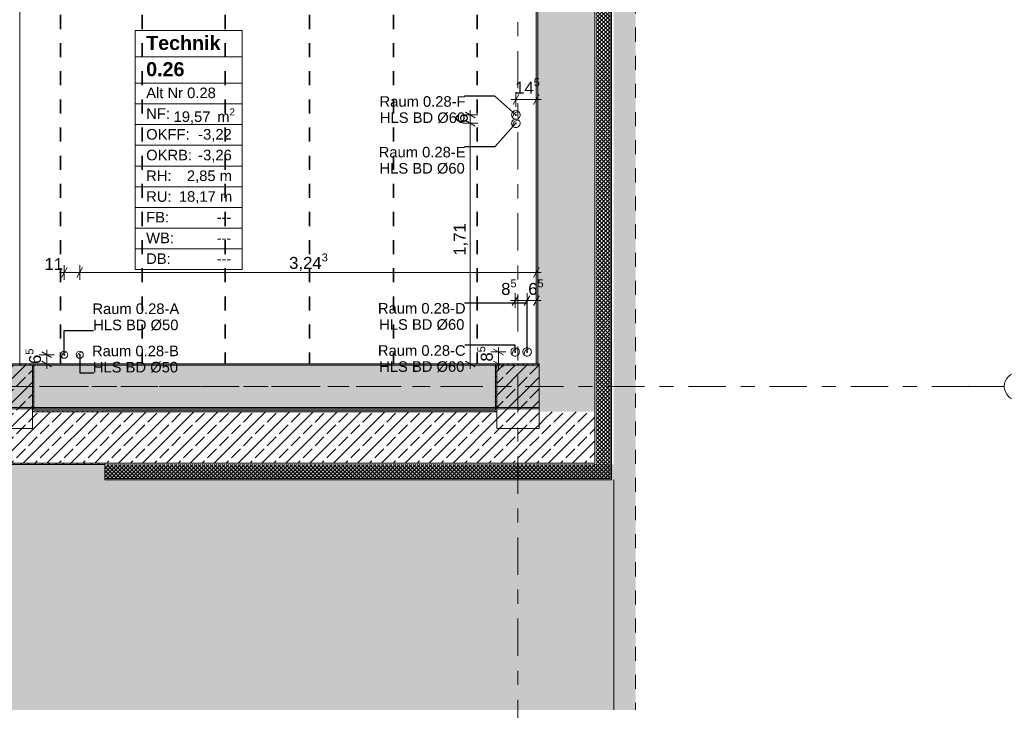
# Model space of a CAD drawing. Header units: metres. Extents: x -3.6 to 84.5, y -11 to 16.8.
# Tile 65 of 76: x 58.2 to 65.2, y -1.8 to 3.2. Entities that reach past the tile are written whole.
import ezdxf

# ---------------------------------------------------------------- set-up
doc = ezdxf.new("R2010")
doc.units = ezdxf.units.M
doc.header["$MEASUREMENT"] = 0
for name, pattern in [('Achse', [0.2, 0.1, -0.05, 0, -0.05]), ('Strichlinie doppelt', [0.546806, 0.264583, -0.105833, 0.070556, -0.105833]), ('Strichlinie eng', [0.115, 0.075, -0.04])]:
    doc.linetypes.add(name, pattern=pattern)
for name, color, linetype in [('155 - Bemaßung_ Beschriftung.Ausbau - Deckenelemente', 7, 'Continuous'), ('301 - Elemente.Linie', 7, 'Continuous'), ('302 - Elemente.Schraffur', 7, 'Continuous'), ('401 - Zone.Raum_ Raumbegrenzung_ Whg.', 7, 'Continuous'), ('451 - Universal.Achsen Raster', 7, 'Continuous'), ('604 - Struktur.Wand Aussen', 7, 'Continuous'), ('605 - Struktur.Wand Innen', 7, 'Continuous'), ('607 - Struktur.Stütze', 7, 'Continuous'), ('608 - Struktur.Träger', 7, 'Continuous')]:
    doc.layers.add(name, color=color, linetype=linetype)
doc.styles.add('ERSTELLTER_STIL_1', font='txt')
doc.styles.add('ERSTELLTER_STIL_2', font='txt')
doc.dimstyles.new('ERSTELLTER_STIL__3', dxfattribs={"dimtxt": 0.085, "dimasz": 0.0532, "dimexe": 0.18, "dimexo": 0.0625, "dimgap": 0, "dimtad": 1, "dimtih": 1, "dimtoh": 1, "dimzin": 0, "dimdsep": 46, "dimtxsty": 'ERSTELLTER_STIL_2', "dimblk": 'ARROWHEAD_2', "dimblk1": 'ARROWHEAD_2', "dimblk2": 'ARROWHEAD_2', "dimcen": 0.09, "dimse1": 1, "dimse2": 1, "dimclrd": 256, "dimclre": 256, "dimclrt": 256, "dimazin": 0, "dimtfac": 1, "dimtdec": 4, "dimtmove": 0, "dimatfit": 3, "dimfxl": 1, "dimtolj": 1, "dimtzin": 0, "dimarcsym": 0})
doc.dimstyles.new('ERSTELLTER_STIL__4', dxfattribs={"dimtxt": 0.085, "dimasz": 0.0532, "dimexe": 0.18, "dimexo": 0.0625, "dimgap": 0, "dimtad": 1, "dimzin": 0, "dimdsep": 46, "dimtxsty": 'ERSTELLTER_STIL_2', "dimblk": 'ARROWHEAD_2', "dimblk1": 'ARROWHEAD_2', "dimblk2": 'ARROWHEAD_2', "dimcen": 0.09, "dimse1": 1, "dimse2": 1, "dimclrd": 256, "dimclre": 256, "dimclrt": 256, "dimazin": 0, "dimtfac": 1, "dimtdec": 4, "dimtmove": 2, "dimatfit": 3, "dimfxl": 1, "dimtolj": 1, "dimtzin": 0, "dimarcsym": 0})
doc.dimstyles.new('ERSTELLTER_STIL__6', dxfattribs={"dimtxt": 0.085, "dimasz": 0.0532, "dimexe": 0.18, "dimexo": 0.0625, "dimgap": 0, "dimtad": 1, "dimtih": 1, "dimtoh": 1, "dimzin": 0, "dimdsep": 46, "dimtxsty": 'ERSTELLTER_STIL_2', "dimblk": 'ARROWHEAD_2', "dimblk1": 'ARROWHEAD_2', "dimblk2": 'ARROWHEAD_2', "dimcen": 0.09, "dimse1": 1, "dimse2": 1, "dimclrd": 256, "dimclre": 256, "dimclrt": 256, "dimazin": 0, "dimtfac": 1, "dimtdec": 4, "dimtmove": 2, "dimatfit": 3, "dimfxl": 1, "dimtolj": 1, "dimtzin": 0, "dimarcsym": 0})
doc.dimstyles.new('ERSTELLTER_STIL__8', dxfattribs={"dimtxt": 0.18, "dimasz": 0.02736, "dimexe": 0.18, "dimexo": 0.0625, "dimgap": 0, "dimtad": 0, "dimtih": 1, "dimtoh": 1, "dimdec": 4, "dimzin": 0, "dimdsep": 46, "dimcen": 0.09, "dimadec": 0, "dimazin": 0, "dimtfac": 1, "dimtdec": 4, "dimtmove": 0, "dimatfit": 3, "dimldrblk": 'ARROWHEAD_11', "dimfxl": 1, "dimtolj": 1, "dimtzin": 0, "dimarcsym": 0})
pattern_1 = [(0, (0, 0), (0, 0.08660254), [0, -0.05]), (0, (0.025, 0.0433), (0, 0.08660254), [0, -0.05])]
pattern_2 = [(135, (0, 0), (0.0141421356, 0.0141421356), []), (225, (0, 0), (-0.0141421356, 0.0141421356), [])]
pattern_3 = [(45, (0, 0), (-0.08485281, 0.08485281), []), (45, (-0.04243, 0.04243), (-0.08485281, 0.08485281), [0.09, -0.03])]
pattern_4 = [(45, (0, 0), (-0.01767767, 0.01767767), [0, -0.025])]
pattern_5 = [(45, (0, 0), (-0.0141421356, 0.0141421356), []), (135, (0, 0), (0.0141421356, 0.0141421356), [])]

# ---------------------------------------------------------------- blocks, each defined once
blk = doc.blocks.new('*D356')
at = {"layer": '155 - Bemaßung_ Beschriftung.Ausbau - Deckenelemente', "color": 92, "linetype": 'Continuous', "lineweight": 9, "true_color": 0x00be00}
for p, q in [((61.7302, 1.195), (61.6898, 1.125)), ((61.71, 1.1075), (61.71, 1.2125)), ((61.8152, 1.195), (61.7748, 1.125)), ((61.795, 1.1075), (61.795, 1.2125)), ((61.6758, 1.16), (61.71, 1.16)), ((61.71, 1.16), (61.795, 1.16))]:
    blk.add_line(p, q, dxfattribs=at)
at = {"layer": '155 - Bemaßung_ Beschriftung.Ausbau - Deckenelemente', "color": 92, "lineweight": 9, "true_color": 0x00be00, "insert": (61.6105, 1.1756), "char_height": 0.085, "attachment_point": 7, "style": 'ERSTELLTER_STIL_2'}
blk.add_mtext('\\A1;{\\pql;\\fArial|b0|i0|c0|p38;8\\fArial|b0|i0|c0|p38;\\A1{\\H.66x;\\S5^  ;}}', dxfattribs=at)
blk = doc.blocks.new('ARROWHEAD_2')
at = {"color": 0, "linetype": 'Continuous', "lineweight": 0}
for p, q in [((0, 0), (-1, 0)), ((-0.38, -0.66), (0.38, 0.66))]:
    blk.add_line(p, q, dxfattribs=at)
blk = doc.blocks.new('*D357')
at = {"layer": '155 - Bemaßung_ Beschriftung.Ausbau - Deckenelemente', "color": 92, "linetype": 'Continuous', "lineweight": 9, "true_color": 0x00be00}
for p, q in [((61.8152, 1.195), (61.7748, 1.125)), ((61.795, 1.1075), (61.795, 1.2125)), ((61.8398, 1.125), (61.8802, 1.195)), ((61.86, 1.1075), (61.86, 1.2125)), ((61.795, 1.16), (61.86, 1.16)), ((61.86, 1.16), (61.8942, 1.16))]:
    blk.add_line(p, q, dxfattribs=at)
at = {"layer": '155 - Bemaßung_ Beschriftung.Ausbau - Deckenelemente', "color": 92, "lineweight": 9, "true_color": 0x00be00, "insert": (61.8027, 1.1756), "char_height": 0.085, "attachment_point": 7, "style": 'ERSTELLTER_STIL_2'}
blk.add_mtext('\\A1;{\\pql;\\fArial|b0|i0|c0|p38;6\\fArial|b0|i0|c0|p38;\\A1{\\H.66x;\\S5^  ;}}', dxfattribs=at)
blk = doc.blocks.new('*D358')
at = {"layer": '155 - Bemaßung_ Beschriftung.Ausbau - Deckenelemente', "color": 92, "linetype": 'Continuous', "lineweight": 9, "true_color": 0x00be00}
for p, q in [((58.507, 1.3075), (58.507, 1.4125)), ((58.617, 1.3075), (58.617, 1.4125)), ((58.4728, 1.36), (58.507, 1.36)), ((58.5272, 1.395), (58.4868, 1.325)), ((58.507, 1.36), (58.617, 1.36)), ((58.6372, 1.395), (58.5968, 1.325))]:
    blk.add_line(p, q, dxfattribs=at)
at = {"layer": '155 - Bemaßung_ Beschriftung.Ausbau - Deckenelemente', "color": 92, "lineweight": 9, "true_color": 0x00be00, "insert": (58.3663, 1.377), "char_height": 0.085, "attachment_point": 7, "style": 'ERSTELLTER_STIL_2'}
blk.add_mtext('\\A1;{\\pql;\\fArial|b0|i0|c0|p38;11}', dxfattribs=at)
blk = doc.blocks.new('*D359')
at = {"layer": '155 - Bemaßung_ Beschriftung.Ausbau - Deckenelemente', "color": 92, "linetype": 'Continuous', "lineweight": 9, "true_color": 0x00be00}
for p, q in [((58.617, 1.3075), (58.617, 1.4125)), ((61.86, 1.3075), (61.86, 1.4125)), ((58.6372, 1.395), (58.5968, 1.325)), ((58.617, 1.36), (61.86, 1.36)), ((61.8398, 1.325), (61.8802, 1.395)), ((61.86, 1.36), (61.8942, 1.36))]:
    blk.add_line(p, q, dxfattribs=at)
at = {"layer": '155 - Bemaßung_ Beschriftung.Ausbau - Deckenelemente', "color": 92, "lineweight": 9, "true_color": 0x00be00, "insert": (60.1041, 1.3605), "char_height": 0.085, "attachment_point": 7, "style": 'ERSTELLTER_STIL_2'}
blk.add_mtext('\\A1;{\\pql;\\fArial|b0|i0|c0|p38;3,24\\fArial|b0|i0|c0|p38;\\A1{\\H.66x;\\S3^  ;}}', dxfattribs=at)
blk = doc.blocks.new('*D360')
at = {"layer": '155 - Bemaßung_ Beschriftung.Ausbau - Deckenelemente', "color": 92, "linetype": 'Continuous', "lineweight": 9, "true_color": 0x00be00}
for p, q in [((58.4343, 0.775), (58.3293, 0.775)), ((58.4168, 0.7548), (58.3468, 0.7952)), ((58.3818, 0.775), (58.3818, 0.8092)), ((58.3818, 0.71), (58.3818, 0.775)), ((58.4343, 0.71), (58.3293, 0.71)), ((58.3468, 0.7302), (58.4168, 0.6898)), ((58.3818, 0.6758), (58.3818, 0.71))]:
    blk.add_line(p, q, dxfattribs=at)
at = {"layer": '155 - Bemaßung_ Beschriftung.Ausbau - Deckenelemente', "color": 92, "lineweight": 9, "true_color": 0x00be00, "insert": (58.3662, 0.7094), "char_height": 0.085, "attachment_point": 7, "rotation": 90, "style": 'ERSTELLTER_STIL_2'}
blk.add_mtext('\\A1;{\\pql;\\fArial|b0|i0|c0|p38;6\\fArial|b0|i0|c0|p38;\\A1{\\H.66x;\\S5^  ;}}', dxfattribs=at)
blk = doc.blocks.new('*D361')
at = {"layer": '155 - Bemaßung_ Beschriftung.Ausbau - Deckenelemente', "color": 92, "linetype": 'Continuous', "lineweight": 9, "true_color": 0x00be00}
for p, q in [((61.6808, 2.5891), (61.715, 2.5891)), ((61.7352, 2.6241), (61.6948, 2.5541)), ((61.715, 2.5366), (61.715, 2.6416)), ((61.715, 2.5891), (61.86, 2.5891)), ((61.8398, 2.5541), (61.8802, 2.6241)), ((61.86, 2.5366), (61.86, 2.6416)), ((61.86, 2.5891), (61.8942, 2.5891))]:
    blk.add_line(p, q, dxfattribs=at)
at = {"layer": '155 - Bemaßung_ Beschriftung.Ausbau - Deckenelemente', "color": 92, "lineweight": 9, "true_color": 0x00be00, "insert": (61.7098, 2.6052), "char_height": 0.085, "attachment_point": 7, "style": 'ERSTELLTER_STIL_2'}
blk.add_mtext('\\A1;{\\pql;\\fArial|b0|i0|c0|p38;14\\fArial|b0|i0|c0|p38;\\A1{\\H.66x;\\S5^  ;}}', dxfattribs=at)
blk = doc.blocks.new('*D362')
at = {"layer": '155 - Bemaßung_ Beschriftung.Ausbau - Deckenelemente', "color": 92, "linetype": 'Continuous', "lineweight": 9, "true_color": 0x00be00}
for p, q in [((61.7102, 3.5973), (61.6698, 3.5273)), ((61.69, 3.5098), (61.69, 3.6148)), ((61.8398, 3.5273), (61.8802, 3.5973)), ((61.86, 3.5098), (61.86, 3.6148)), ((61.6558, 3.5623), (61.69, 3.5623)), ((61.69, 3.5623), (61.86, 3.5623)), ((61.86, 3.5623), (61.8942, 3.5623))]:
    blk.add_line(p, q, dxfattribs=at)
at = {"layer": '155 - Bemaßung_ Beschriftung.Ausbau - Deckenelemente', "color": 92, "lineweight": 9, "true_color": 0x00be00, "insert": (61.7186, 3.5793), "char_height": 0.085, "attachment_point": 7, "style": 'ERSTELLTER_STIL_2'}
blk.add_mtext('\\A1;{\\pql;\\fArial|b0|i0|c0|p38;17}', dxfattribs=at)
blk = doc.blocks.new('*D363')
at = {"layer": '155 - Bemaßung_ Beschriftung.Ausbau - Deckenelemente', "color": 92, "linetype": 'Continuous', "lineweight": 9, "true_color": 0x00be00}
for p, q in [((61.6438, 0.795), (61.5388, 0.795)), ((61.6263, 0.7748), (61.5563, 0.8152)), ((61.5913, 0.795), (61.5913, 0.8292)), ((61.5913, 0.71), (61.5913, 0.795)), ((61.6438, 0.71), (61.5388, 0.71)), ((61.5563, 0.7302), (61.6263, 0.6898)), ((61.5913, 0.6758), (61.5913, 0.71))]:
    blk.add_line(p, q, dxfattribs=at)
at = {"layer": '155 - Bemaßung_ Beschriftung.Ausbau - Deckenelemente', "color": 92, "lineweight": 9, "true_color": 0x00be00, "insert": (61.5757, 0.7262), "char_height": 0.085, "attachment_point": 7, "rotation": 90, "style": 'ERSTELLTER_STIL_2'}
blk.add_mtext('\\A1;{\\pql;\\fArial|b0|i0|c0|p38;8\\fArial|b0|i0|c0|p38;\\A1{\\H.66x;\\S5^  ;}}', dxfattribs=at)
blk = doc.blocks.new('*D364')
at = {"layer": '155 - Bemaßung_ Beschriftung.Ausbau - Deckenelemente', "color": 92, "linetype": 'Continuous', "lineweight": 9, "true_color": 0x00be00}
for p, q in [((61.4438, 2.42), (61.3388, 2.42)), ((61.3563, 2.4402), (61.4263, 2.3998)), ((61.3913, 0.71), (61.3913, 2.42)), ((61.4438, 0.71), (61.3388, 0.71)), ((61.3563, 0.7302), (61.4263, 0.6898)), ((61.3913, 0.6758), (61.3913, 0.71))]:
    blk.add_line(p, q, dxfattribs=at)
at = {"layer": '155 - Bemaßung_ Beschriftung.Ausbau - Deckenelemente', "color": 92, "lineweight": 9, "true_color": 0x00be00, "insert": (61.3743, 1.4791), "char_height": 0.085, "attachment_point": 7, "rotation": 90, "style": 'ERSTELLTER_STIL_2'}
blk.add_mtext('\\A1;{\\pql;\\fArial|b0|i0|c0|p38;1,71}', dxfattribs=at)
blk = doc.blocks.new('*D365')
at = {"layer": '155 - Bemaßung_ Beschriftung.Ausbau - Deckenelemente', "color": 92, "linetype": 'Continuous', "lineweight": 9, "true_color": 0x00be00}
for p, q in [((61.4438, 2.48), (61.3388, 2.48)), ((61.4263, 2.4598), (61.3563, 2.5002)), ((61.3913, 2.48), (61.3913, 2.5142)), ((61.3913, 2.42), (61.3913, 2.48)), ((61.4438, 2.42), (61.3388, 2.42)), ((61.3563, 2.4402), (61.4263, 2.3998))]:
    blk.add_line(p, q, dxfattribs=at)
at = {"layer": '155 - Bemaßung_ Beschriftung.Ausbau - Deckenelemente', "color": 92, "lineweight": 9, "true_color": 0x00be00, "insert": (61.3743, 2.4229), "char_height": 0.085, "attachment_point": 7, "rotation": 90, "style": 'ERSTELLTER_STIL_2'}
blk.add_mtext('\\A1;{\\pql;\\fArial|b0|i0|c0|p38;6}', dxfattribs=at)
blk = doc.blocks.new('ARROWHEAD_11')
at = {"color": 0, "linetype": 'Continuous', "lineweight": 0}
blk.add_line((0, 0), (-1, 0), dxfattribs=at)
at = {"color": 0, "linetype": 'Continuous', "lineweight": 0, "const_width": 0.25, "flags": 128}
blk.add_lwpolyline([(-0.125, 0, 1), (0.125, 0, 1)], format="xyb", close=True, dxfattribs=at)

msp = doc.modelspace()

# ---------------------------------------------------------------- hatches: boundary and pattern name
at = {"layer": '302 - Elemente.Schraffur', "linetype": 'Continuous', "lineweight": 0, "true_color": 0x2f2f2f}
msp.add_hatch(color=250, dxfattribs=at).paths.add_polyline_path([(62.565, 5.1), (62.41, 5.1), (62.41, -1.7492), (62.565, -1.7492)])
at = {"layer": '302 - Elemente.Schraffur', "linetype": 'Continuous', "lineweight": 0, "true_color": 0x202020}
msp.add_hatch(color=250, dxfattribs=at).paths.add_polyline_path([(55.21, -1.7492), (62.41, -1.7492), (62.41, -0.005), (55.21, -0.005)])
at = {"layer": '604 - Struktur.Wand Aussen', "linetype": 'Continuous', "lineweight": 0, "true_color": 0x000000}
h = msp.add_hatch(dxfattribs=at)
h.set_pattern_fill('Verputz_0001', color=18, style=0, pattern_type=2)
h.set_pattern_definition(pattern_1)
h.paths.add_polyline_path([(62.385, 13.805), (62.385, -0.105), (62.395, -0.105), (62.395, 13.805)])
h = msp.add_hatch(dxfattribs=at)
h.set_pattern_fill('Dämmung__hart_2_0001', color=18, style=0, pattern_type=2)
h.set_pattern_definition(pattern_2)
h.paths.add_polyline_path([(62.285, 13.705), (62.285, -0.005), (62.385, -0.005), (62.385, 13.705)])
h = msp.add_hatch(dxfattribs=at)
h.set_pattern_fill('Beton__Stahlbeton_0001', color=18, style=0, pattern_type=2)
h.set_pattern_definition(pattern_3)
h.paths.add_polyline_path([(61.87, 0.7), (61.88, 0.7), (61.88, 0.37), (62.275, 0.37), (62.275, 13.31), (61.88, 13.31), (61.88, 13), (61.87, 13), (61.87, 8.5), (61.88, 8.5), (61.88, 8.1), (61.87, 8.1), (61.87, 6), (61.88, 6), (61.88, 5.2), (61.87, 5.2)])
h = msp.add_hatch(dxfattribs=at)
h.set_pattern_fill('Gips_0001', color=18, style=0, pattern_type=2)
h.set_pattern_definition(pattern_4)
h.paths.add_polyline_path([(61.87, 5.19), (61.86, 5.19), (61.86, 0.71), (61.87, 0.71)])
h = msp.add_hatch(dxfattribs=at)
h.set_pattern_fill('Beton__Stahlbeton_0001', color=18, style=0, pattern_type=2)
h.set_pattern_definition(pattern_3)
h.paths.add_polyline_path([(54.38, 0.25), (54.38, 0.005), (58.795, 0.005), (58.795, 0.37), (58.28, 0.37), (58.28, 0.25), (57.98, 0.25), (57.98, 0.37), (54.68, 0.37), (54.68, 0.25)])
h = msp.add_hatch(dxfattribs=at)
h.set_pattern_fill('Gips_0001', color=18, style=0, pattern_type=2)
h.set_pattern_definition(pattern_4)
h.paths.add_polyline_path([(58.795, 0.38), (58.29, 0.38), (58.29, 0.37), (58.795, 0.37)])
h = msp.add_hatch(dxfattribs=at)
h.set_pattern_fill('Gips_0001', color=18, style=0, pattern_type=2)
h.set_pattern_definition(pattern_4)
h.paths.add_polyline_path([(58.795, 0.38), (58.795, 0.37), (61.57, 0.37), (61.57, 0.38)])
h = msp.add_hatch(dxfattribs=at)
h.set_pattern_fill('Beton__Stahlbeton_0001', color=18, style=0, pattern_type=2)
h.set_pattern_definition(pattern_3)
h.paths.add_polyline_path([(58.795, 0.37), (58.795, 0.005), (61.87, 0.005), (61.87, 0.25), (61.58, 0.25), (61.58, 0.37)])
h = msp.add_hatch(dxfattribs=at)
h.set_pattern_fill('Beton__Stahlbeton_0001', color=18, style=0, pattern_type=2)
h.set_pattern_definition(pattern_3)
h.paths.add_polyline_path([(61.88, 0.25), (61.87, 0.25), (61.87, 0.005), (62.2653, 0.005), (61.88, 0.3615)])
h = msp.add_hatch(dxfattribs=at)
h.set_pattern_fill('Beton__Stahlbeton_0001', color=18, style=0, pattern_type=2)
h.set_pattern_definition(pattern_3)
h.paths.add_polyline_path([(61.88, 0.3615), (62.2653, 0.005), (62.275, 0.005), (62.275, 0.37), (61.88, 0.37)])
h = msp.add_hatch(dxfattribs=at)
h.set_pattern_fill('Verputz_0001', color=18, style=0, pattern_type=2)
h.set_pattern_definition(pattern_1)
h.paths.add_polyline_path([(54.38, -0.005), (58.795, -0.005), (58.795, 0.005), (54.38, 0.005)])
h = msp.add_hatch(dxfattribs=at)
h.set_pattern_fill('Dämmung__hart_2_0001', color=18, style=0, pattern_type=2)
h.set_pattern_definition(pattern_5)
h.paths.add_polyline_path([(62.285, -0.0132), (62.2761, -0.005), (58.795, -0.005), (58.795, -0.105), (62.285, -0.105)])
h = msp.add_hatch(dxfattribs=at)
h.set_pattern_fill('Dämmung__hart_2_0001', color=18, style=0, pattern_type=2)
h.set_pattern_definition(pattern_5)
h.paths.add_polyline_path([(62.2761, -0.005), (62.285, -0.0132), (62.285, -0.005)])
h = msp.add_hatch(dxfattribs=at)
h.set_pattern_fill('Dämmung__hart_2_0001', color=18, style=0, pattern_type=2)
h.set_pattern_definition(pattern_2)
h.paths.add_polyline_path([(62.285, -0.005), (62.285, -0.0132), (62.3842, -0.105), (62.385, -0.105), (62.385, -0.005)])
h = msp.add_hatch(dxfattribs=at)
h.set_pattern_fill('Dämmung__hart_2_0001', color=18, style=0, pattern_type=2)
h.set_pattern_definition(pattern_2)
h.paths.add_polyline_path([(62.285, -0.105), (62.3842, -0.105), (62.285, -0.0132)])
h = msp.add_hatch(dxfattribs=at)
h.set_pattern_fill('Verputz_0001', color=18, style=0, pattern_type=2)
h.set_pattern_definition(pattern_1)
h.paths.add_polyline_path([(62.385, -0.1057), (62.3842, -0.105), (58.795, -0.105), (58.795, -0.115), (62.385, -0.115)])
h = msp.add_hatch(dxfattribs=at)
h.set_pattern_fill('Verputz_0001', color=18, style=0, pattern_type=2)
h.set_pattern_definition(pattern_1)
h.paths.add_polyline_path([(62.3842, -0.105), (62.385, -0.1057), (62.385, -0.105)])
h = msp.add_hatch(dxfattribs=at)
h.set_pattern_fill('Verputz_0001', color=18, style=0, pattern_type=2)
h.set_pattern_definition(pattern_1)
h.paths.add_polyline_path([(62.385, -0.1057), (62.395, -0.115), (62.395, -0.105), (62.385, -0.105)])
h = msp.add_hatch(dxfattribs=at)
h.set_pattern_fill('Verputz_0001', color=18, style=0, pattern_type=2)
h.set_pattern_definition(pattern_1)
h.paths.add_polyline_path([(62.385, -0.1057), (62.385, -0.115), (62.395, -0.115)])
at = {"layer": '607 - Struktur.Stütze', "linetype": 'Continuous', "lineweight": 0, "true_color": 0x000000}
h = msp.add_hatch(dxfattribs=at)
h.set_pattern_fill('Beton__Stahlbeton_0001', color=18, style=0, pattern_type=2)
h.set_pattern_definition(pattern_3)
h.paths.add_polyline_path([(57.98, 0.25), (58.28, 0.25), (58.28, 0.7), (57.98, 0.7)])
h = msp.add_hatch(dxfattribs=at)
h.set_pattern_fill('Gips_0001', color=18, style=0, pattern_type=2)
h.set_pattern_definition(pattern_4)
h.paths.add_polyline_path([(58.19, 0.7), (58.28, 0.7), (58.28, 0.38), (58.29, 0.38), (58.29, 0.71), (58.19, 0.71)])
h = msp.add_hatch(dxfattribs=at)
h.set_pattern_fill('Gips_0001', color=18, style=0, pattern_type=2)
h.set_pattern_definition(pattern_4)
h.paths.add_polyline_path([(61.57, 0.71), (61.57, 0.38), (61.58, 0.38), (61.58, 0.7), (61.86, 0.7), (61.86, 0.71)])
h = msp.add_hatch(dxfattribs=at)
h.set_pattern_fill('Beton__Stahlbeton_0001', color=18, style=0, pattern_type=2)
h.set_pattern_definition(pattern_3)
h.paths.add_polyline_path([(61.58, 0.25), (61.88, 0.25), (61.88, 0.7), (61.58, 0.7)])
h = msp.add_hatch(dxfattribs=at)
h.set_pattern_fill('Gips_0001', color=18, style=0, pattern_type=2)
h.set_pattern_definition(pattern_4)
h.paths.add_polyline_path([(61.86, 0.71), (61.86, 0.7), (61.87, 0.7), (61.87, 0.71)])
h = msp.add_hatch(dxfattribs=at)
h.set_pattern_fill('Gips_0001', color=18, style=0, pattern_type=2)
h.set_pattern_definition(pattern_4)
h.paths.add_polyline_path([(58.29, 0.38), (58.28, 0.38), (58.28, 0.37), (58.29, 0.37)])
h = msp.add_hatch(dxfattribs=at)
h.set_pattern_fill('Gips_0001', color=18, style=0, pattern_type=2)
h.set_pattern_definition(pattern_4)
h.paths.add_polyline_path([(61.57, 0.38), (61.57, 0.37), (61.58, 0.37), (61.58, 0.38)])
at = {"layer": '608 - Struktur.Träger', "linetype": 'Continuous', "lineweight": 0, "true_color": 0x000000}
h = msp.add_hatch(dxfattribs=at)
h.set_pattern_fill('Beton__Stahlbeton_0001', color=18, style=0, pattern_type=2)
h.set_pattern_definition(pattern_3)
h.paths.add_polyline_path([(0.69, 0.7), (0.38, 0.7), (0.38, 0.4), (18.69, 0.4), (21.97, 0.4), (22.29, 0.4), (25.57, 0.4), (51.09, 0.4), (54.37, 0.4), (54.69, 0.4), (57.97, 0.4), (58.29, 0.4), (61.57, 0.4), (61.88, 0.4), (61.88, 0.7), (61.57, 0.7), (58.29, 0.7), (57.97, 0.7), (54.69, 0.7), (54.37, 0.7), (51.09, 0.7), (50.77, 0.7), (47.49, 0.7), (47.17, 0.7), (43.89, 0.7), (43.57, 0.7), (40.29, 0.7), (39.97, 0.7), (36.69, 0.7), (36.37, 0.7), (33.09, 0.7), (32.77, 0.7), (29.49, 0.7), (29.17, 0.7), (25.89, 0.7), (25.57, 0.7), (22.29, 0.7), (21.97, 0.7), (18.69, 0.7), (18.37, 0.7), (15.28, 0.7), (14.77, 0.7), (11.49, 0.7), (11.17, 0.7), (7.89, 0.7), (7.57, 0.7), (4.29, 0.7), (3.97, 0.7)])
h = msp.add_hatch(dxfattribs=at)
h.set_pattern_fill('Gips_0001', color=18, style=0, pattern_type=2)
h.set_pattern_definition(pattern_4)
h.paths.add_polyline_path([(61.57, 0.71), (58.29, 0.71), (58.29, 0.7), (61.57, 0.7)])
h = msp.add_hatch(dxfattribs=at)
h.set_pattern_fill('Gips_0001', color=18, style=0, pattern_type=2)
h.set_pattern_definition(pattern_4)
h.paths.add_polyline_path([(58.29, 0.39), (61.57, 0.39), (61.57, 0.4), (58.29, 0.4)])

# ---------------------------------------------------------------- linework, layer by layer
at = {"layer": '155 - Bemaßung_ Beschriftung.Ausbau - Deckenelemente', "color": 7, "linetype": 'Achse', "lineweight": 35}
for p, q in [((58.48, 5.19), (58.48, 0.71)), ((59.06, 5.19), (59.06, 0.71)), ((59.65, 5.19), (59.65, 0.71)), ((60.25, 5.19), (60.25, 0.71)), ((60.845, 5.19), (60.845, 0.71)), ((61.44, 5.19), (61.44, 0.71))]:
    msp.add_line(p, q, dxfattribs=at)
at = {"layer": '155 - Bemaßung_ Beschriftung.Ausbau - Deckenelemente', "color": 7, "linetype": 'Continuous', "lineweight": 5}
for p, q in [((61.6905, 2.4627), (61.703, 2.492)), ((61.703, 2.492), (61.7323, 2.5045)), ((61.6905, 2.4027), (61.703, 2.432)), ((61.703, 2.432), (61.7323, 2.4445)), ((58.4866, 0.7606), (58.497, 0.785)), ((58.497, 0.785), (58.5214, 0.7954)), ((58.5966, 0.7606), (58.607, 0.785)), ((58.607, 0.785), (58.6314, 0.7954)), ((61.6855, 0.7777), (61.698, 0.807)), ((61.698, 0.807), (61.7273, 0.8195)), ((61.7705, 0.7777), (61.783, 0.807)), ((61.783, 0.807), (61.8123, 0.8195))]:
    msp.add_line(p, q, dxfattribs=at)
at = {"layer": '155 - Bemaßung_ Beschriftung.Ausbau - Deckenelemente', "color": 7, "linetype": 'Continuous', "lineweight": 9, "flags": 128}
for points in [[(61.715, 2.45, 0.414214), (61.745, 2.48, 0.414214), (61.715, 2.51, 0.414214), (61.685, 2.48, 0.414214)], [(61.715, 2.45, 0.414214), (61.685, 2.42, 0.414214), (61.715, 2.39, 0.414214), (61.745, 2.42, 0.414214)], [(58.532, 0.775, 0.414214), (58.507, 0.8, 0.414214), (58.482, 0.775, 0.414214), (58.507, 0.75, 0.414214)], [(58.642, 0.775, 0.414214), (58.617, 0.8, 0.414214), (58.592, 0.775, 0.414214), (58.617, 0.75, 0.414214)], [(61.74, 0.795, 0.414214), (61.71, 0.825, 0.414214), (61.68, 0.795, 0.414214), (61.71, 0.765, 0.414214)], [(61.825, 0.795, 0.414214), (61.795, 0.825, 0.414214), (61.765, 0.795, 0.414214), (61.795, 0.765, 0.414214)]]:
    msp.add_lwpolyline(points, format="xyb", close=True, dxfattribs=at)
at = {"layer": '301 - Elemente.Linie', "color": 253, "linetype": 'Strichlinie eng', "lineweight": 13, "true_color": 0xa0a0a0, "flags": 128}
msp.add_lwpolyline([(62.565, 5.1), (62.565, -1.7494)], dxfattribs=at)
at = {"layer": '301 - Elemente.Linie', "color": 7, "linetype": 'Continuous', "lineweight": 18, "flags": 128}
msp.add_lwpolyline([(62.41, -0.115), (62.41, -1.7492)], dxfattribs=at)
at = {"layer": '401 - Zone.Raum_ Raumbegrenzung_ Whg.', "color": 7, "linetype": 'Continuous', "lineweight": 9}
for p, q in [((59.7704, 3.0791), (59.01, 3.0791)), ((59.01, 3.0791), (59.01, 1.38)), ((59.01, 3.0791), (59.7704, 3.0791)), ((59.01, 2.8925), (59.01, 3.0791)), ((59.7704, 1.38), (59.7704, 3.0791)), ((59.7704, 3.0791), (59.7704, 2.8925)), ((59.7704, 2.8925), (59.01, 2.8925)), ((59.01, 2.8925), (59.7704, 2.8925)), ((59.01, 2.7059), (59.01, 2.8925)), ((59.7704, 2.8925), (59.7704, 2.7059)), ((59.7704, 2.7059), (59.01, 2.7059)), ((59.01, 2.7059), (59.7704, 2.7059)), ((59.01, 2.5586), (59.01, 2.7059)), ((59.7704, 2.7059), (59.7704, 2.5586)), ((59.7704, 2.5586), (59.01, 2.5586)), ((59.01, 2.5586), (59.7704, 2.5586)), ((59.01, 2.4112), (59.01, 2.5586)), ((59.7704, 2.5586), (59.7704, 2.4112)), ((59.7704, 2.4112), (59.01, 2.4112)), ((59.01, 2.4112), (59.7704, 2.4112)), ((59.01, 2.2639), (59.01, 2.4112)), ((59.7704, 2.4112), (59.7704, 2.2639)), ((59.7704, 2.2639), (59.01, 2.2639)), ((59.01, 2.2639), (59.7704, 2.2639)), ((59.01, 2.1166), (59.01, 2.2639)), ((59.7704, 2.2639), (59.7704, 2.1166)), ((59.7704, 2.1166), (59.01, 2.1166)), ((59.01, 2.1166), (59.7704, 2.1166)), ((59.01, 1.9693), (59.01, 2.1166)), ((59.7704, 2.1166), (59.7704, 1.9693)), ((59.7704, 1.9693), (59.01, 1.9693)), ((59.01, 1.9693), (59.7704, 1.9693)), ((59.01, 1.8219), (59.01, 1.9693)), ((59.7704, 1.9693), (59.7704, 1.8219)), ((59.7704, 1.8219), (59.01, 1.8219)), ((59.01, 1.8219), (59.7704, 1.8219)), ((59.01, 1.6746), (59.01, 1.8219)), ((59.7704, 1.8219), (59.7704, 1.6746)), ((59.7704, 1.6746), (59.01, 1.6746)), ((59.01, 1.6746), (59.7704, 1.6746)), ((59.01, 1.5273), (59.01, 1.6746)), ((59.7704, 1.6746), (59.7704, 1.5273)), ((59.7704, 1.5273), (59.01, 1.5273)), ((59.01, 1.5273), (59.7704, 1.5273)), ((59.01, 1.38), (59.01, 1.5273)), ((59.7704, 1.5273), (59.7704, 1.38)), ((59.01, 1.38), (59.7704, 1.38)), ((59.7704, 1.38), (59.01, 1.38))]:
    msp.add_line(p, q, dxfattribs=at)
at = {"layer": '451 - Universal.Achsen Raster', "color": 160, "linetype": 'Strichlinie doppelt', "lineweight": 9, "true_color": 0x3232ff}
for p, q in [((61.73, -10.585), (61.73, 16.355)), ((64.935, 0.55), (-3.175, 0.55)), ((64.935, 0.55), (65.185, 0.55))]:
    msp.add_line(p, q, dxfattribs=at)
at = {"layer": '451 - Universal.Achsen Raster', "color": 160, "linetype": 'Continuous', "lineweight": 9, "true_color": 0x3232ff}
msp.add_circle((65.285, 0.55), 0.1, dxfattribs=at)
at = {"layer": '451 - Universal.Achsen Raster', "color": 160, "linetype": 'Strichlinie doppelt', "lineweight": 9, "true_color": 0x3232ff}
msp.add_point((64.935, 0.55), dxfattribs=at)
msp.add_point((64.935, 0.55), dxfattribs=at)
at = {"layer": '604 - Struktur.Wand Aussen', "color": 7, "linetype": 'Continuous', "lineweight": 13}
for p, q in [((62.385, -0.005), (62.385, 13.705)), ((62.385, -0.105), (62.385, -0.005)), ((58.795, -0.105), (62.285, -0.105)), ((62.285, -0.105), (62.3842, -0.105)), ((62.285, -0.105), (62.3842, -0.105)), ((62.3842, -0.105), (62.385, -0.105)), ((62.3842, -0.105), (62.385, -0.105))]:
    msp.add_line(p, q, dxfattribs=at)
at = {"layer": '604 - Struktur.Wand Aussen', "color": 7, "linetype": 'Continuous', "lineweight": 18}
for p, q in [((62.275, 0.37), (62.275, 13.31)), ((61.87, 5.2), (61.87, 0.7)), ((58.795, 0.37), (58.28, 0.37)), ((61.58, 0.37), (58.795, 0.37)), ((62.275, 0.005), (62.275, 0.37)), ((54.38, 0.005), (58.795, 0.005)), ((58.795, 0.005), (61.87, 0.005)), ((61.87, 0.005), (62.2653, 0.005)), ((61.87, 0.005), (62.2653, 0.005)), ((62.275, 0.005), (62.2653, 0.005)), ((62.275, 0.005), (62.2653, 0.005))]:
    msp.add_line(p, q, dxfattribs=at)
at = {"layer": '604 - Struktur.Wand Aussen', "color": 7, "linetype": 'Continuous', "lineweight": 13, "flags": 128}
for points in [[(62.395, -0.115), (62.395, 13.805)], [(61.86, 5.19), (61.86, 0.71)], [(58.795, 0.38), (58.29, 0.38)], [(61.57, 0.38), (58.795, 0.38)], [(58.795, -0.005), (58.795, 0.005)], [(58.795, -0.005), (58.795, 0.005)], [(54.38, -0.005), (58.795, -0.005)], [(58.795, -0.105), (58.795, -0.005)], [(58.795, -0.115), (58.795, -0.105)], [(58.795, -0.115), (62.385, -0.115)], [(62.395, -0.115), (62.385, -0.115)]]:
    msp.add_lwpolyline(points, dxfattribs=at)
at = {"layer": '605 - Struktur.Wand Innen', "color": 7, "linetype": 'Continuous', "lineweight": 18, "flags": 128}
msp.add_lwpolyline([(58.19, 0.7), (58.19, 4.795)], dxfattribs=at)
at = {"layer": '607 - Struktur.Stütze', "color": 7, "linetype": 'Continuous', "lineweight": 13, "flags": 128}
for points in [[(57.98, 0.25), (58.28, 0.25), (58.28, 0.7), (57.98, 0.7)], [(61.58, 0.25), (61.88, 0.25), (61.88, 0.7), (61.58, 0.7)]]:
    msp.add_lwpolyline(points, close=True, dxfattribs=at)
at = {"layer": '607 - Struktur.Stütze', "color": 7, "linetype": 'Continuous', "lineweight": 5, "flags": 128}
for points in [[(58.29, 0.38), (58.29, 0.71), (58.19, 0.71)], [(61.86, 0.71), (61.57, 0.71), (61.57, 0.38)]]:
    msp.add_lwpolyline(points, dxfattribs=at)
at = {"layer": '608 - Struktur.Träger', "color": 7, "linetype": 'Continuous', "lineweight": 13}
for p, q in [((0.38, 0.71), (61.88, 0.71)), ((58.29, 0.7), (57.97, 0.7)), ((61.57, 0.7), (58.29, 0.7)), ((61.88, 0.7), (61.57, 0.7)), ((61.88, 0.39), (61.88, 0.71)), ((0.38, 0.39), (61.88, 0.39))]:
    msp.add_line(p, q, dxfattribs=at)
at = {"layer": '608 - Struktur.Träger', "color": 7, "linetype": 'Continuous', "lineweight": 5}
for p, q in [((58.29, 0.71), (58.29, 0.7)), ((61.57, 0.71), (58.29, 0.71)), ((61.57, 0.71), (61.57, 0.7)), ((58.29, 0.4), (58.29, 0.39)), ((61.57, 0.39), (58.29, 0.39)), ((61.57, 0.4), (61.57, 0.39))]:
    msp.add_line(p, q, dxfattribs=at)
at = {"layer": '608 - Struktur.Träger', "color": 7, "linetype": 'Continuous', "lineweight": 9}
msp.add_line((61.88, 0.7), (61.88, 0.4), dxfattribs=at)
at = {"layer": '608 - Struktur.Träger', "color": 7, "linetype": 'Achse', "lineweight": 9}
msp.add_line((0.38, 0.55), (61.88, 0.55), dxfattribs=at)
at = {"layer": '608 - Struktur.Träger', "color": 7, "linetype": 'Continuous', "lineweight": 13, "flags": 128}
msp.add_lwpolyline([(61.88, 0.4), (61.57, 0.4), (58.29, 0.4), (57.97, 0.4), (54.69, 0.4), (54.37, 0.4), (51.09, 0.4), (25.57, 0.4), (22.29, 0.4), (21.97, 0.4), (18.69, 0.4), (0.38, 0.4)], dxfattribs=at)

# ---------------------------------------------------------------- texts
at = {"layer": '155 - Bemaßung_ Beschriftung.Ausbau - Deckenelemente', "color": 7, "linetype": 'Continuous', "lineweight": 9, "char_height": 0.075, "style": 'ERSTELLTER_STIL_2'}
for s, insert, attachment_point, line_spacing_factor in [('\\A1;{\\pqc;\\fArial|b0|i0|c0|p38;Raum 0.28-F\\P\\pqc;\\fArial|b0|i0|c0|p38;HLS BD\\fArial|b0|i0|c0|p38; Ø\\fArial|b0|i0|c0|p38;60}', (61.0519, 2.6128), 2, 0.920251), ('\\A1;{\\pqc;\\fArial|b0|i0|c0|p38;Raum 0.28-E\\P\\pqc;\\fArial|b0|i0|c0|p38;HLS BD\\fArial|b0|i0|c0|p38; Ø\\fArial|b0|i0|c0|p38;60}', (61.0492, 2.2528), 2, 0.920251), ('\\A1;{\\pqc;\\fArial|b0|i0|c0|p38;Raum 0.28-A\\P\\pqc;\\fArial|b0|i0|c0|p38;HLS BD\\fArial|b0|i0|c0|p38; Ø\\fArial|b0|i0|c0|p38;50}', (59.3237, 0.9468), 9, 0.920251), ('\\A1;{\\pqc;\\fArial|b0|i0|c0|p38;Raum 0.28-D\\P\\pqc;\\fArial|b0|i0|c0|p38;HLS BD\\fArial|b0|i0|c0|p38; Ø\\fArial|b0|i0|c0|p38;60}', (61.0465, 1.1428), 2, 0.920251), ('\\A1;{\\pqc;\\fArial|b0|i0|c0|p38;Raum 0.28-C\\P\\pqc;\\fArial|b0|i0|c0|p38;HLS BD\\fArial|b0|i0|c0|p38; Ø\\fArial|b0|i0|c0|p38;60}', (61.0465, 0.8428), 2, 0.913298), ('\\A1;{\\pqc;\\fArial|b0|i0|c0|p38;Raum 0.28-B\\P\\pqc;\\fArial|b0|i0|c0|p38;HLS BD\\fArial|b0|i0|c0|p38; Ø\\fArial|b0|i0|c0|p38;50}', (59.3209, 0.6468), 9, 0.920251)]:
    msp.add_mtext(s, dxfattribs=dict(at, insert=insert, attachment_point=attachment_point, line_spacing_factor=line_spacing_factor))
at = {"layer": '401 - Zone.Raum_ Raumbegrenzung_ Whg.', "color": 7, "lineweight": 9, "attachment_point": 1}
for s, insert, char_height, style in [('\\A1;{\\pqj;\\pt0;\\fArial|b1|i0|c0|p38;Technik}', (59.0886, 3.0415), 0.1, 'ERSTELLTER_STIL_1'), ('\\A1;{\\pqj;\\pt0;\\fArial|b1|i0|c0|p38;}', (59.6919, 3.0644), 0.1, 'ERSTELLTER_STIL_1'), ('\\A1;{\\pqj;\\pt0;\\fArial|b1|i0|c0|p38;}', (59.6919, 2.8778), 0.1, 'ERSTELLTER_STIL_1'), ('\\A1;{\\pql;\\pt0;\\fArial|b1|i0|c0|p38;0.26}', (59.0886, 2.8549), 0.1, 'ERSTELLTER_STIL_1'), ('\\A1;{\\pqj;\\pt0;\\fArial|b0|i0|c0|p38;Alt Nr 0.28}', (59.0886, 2.674), 0.075, 'ERSTELLTER_STIL_2'), ('\\A1;{\\pqj;\\pt0;\\fArial|b0|i0|c0|p38;}', (59.6919, 2.6911), 0.075, 'ERSTELLTER_STIL_2'), ('\\A1;{\\pqj;\\pt0;\\fArial|b0|i0|c0|p38;NF: }', (59.0886, 2.5267), 0.075, 'ERSTELLTER_STIL_2'), ('\\A1;{\\pqj;\\pt0;\\fArial|b0|i0|c0|p38;OKFF: }', (59.0886, 2.3794), 0.075, 'ERSTELLTER_STIL_2'), ('\\A1;{\\pql;\\pt0,0.05;\\fArial|b0|i0|c0|p38;19,57\\fArial|b0|i0|c0|p38;\\A1{\\H.66x;\\S^  ;}\\fArial|b0|i0|c0|p38; m\\fArial|b0|i0|c0|p38;\\A1{\\H.66x;\\S2^  ;}}', (59.2833, 2.5267), 0.075, 'ERSTELLTER_STIL_2'), ('\\A1;{\\pqj;\\pt0;\\fArial|b0|i0|c0|p38;-3,22}', (59.458, 2.3794), 0.075, 'ERSTELLTER_STIL_2'), ('\\A1;{\\pqj;\\pt0;\\fArial|b0|i0|c0|p38;OKRB: }', (59.0886, 2.232), 0.075, 'ERSTELLTER_STIL_2'), ('\\A1;{\\pqj;\\pt0;\\fArial|b0|i0|c0|p38;-3,26}', (59.458, 2.232), 0.075, 'ERSTELLTER_STIL_2'), ('\\A1;{\\pqj;\\pt0;\\fArial|b0|i0|c0|p38;RH: }', (59.0886, 2.0847), 0.075, 'ERSTELLTER_STIL_2'), ('\\A1;{\\pqj;\\pt0;\\fArial|b0|i0|c0|p38;2,85 m}', (59.3778, 2.0847), 0.075, 'ERSTELLTER_STIL_2'), ('\\A1;{\\pqj;\\pt0;\\fArial|b0|i0|c0|p38;RU: }', (59.0886, 1.9374), 0.075, 'ERSTELLTER_STIL_2'), ('\\A1;{\\pqj;\\pt0;\\fArial|b0|i0|c0|p38;18,17 m}', (59.3209, 1.9374), 0.075, 'ERSTELLTER_STIL_2'), ('\\A1;{\\pqj;\\pt0;\\fArial|b0|i0|c0|p38;FB: }', (59.0886, 1.7901), 0.075, 'ERSTELLTER_STIL_2'), ('\\A1;{\\pqj;\\pt0;\\fArial|b0|i0|c0|p38;---}', (59.589, 1.7901), 0.075, 'ERSTELLTER_STIL_2'), ('\\A1;{\\pqj;\\pt0;\\fArial|b0|i0|c0|p38;WB: }', (59.0886, 1.6428), 0.075, 'ERSTELLTER_STIL_2'), ('\\A1;{\\pqj;\\pt0;\\fArial|b0|i0|c0|p38;---}', (59.589, 1.6428), 0.075, 'ERSTELLTER_STIL_2'), ('\\A1;{\\pqj;\\pt0;\\fArial|b0|i0|c0|p38;DB: }', (59.0886, 1.4954), 0.075, 'ERSTELLTER_STIL_2'), ('\\A1;{\\pqj;\\pt0;\\fArial|b0|i0|c0|p38;---}', (59.589, 1.4954), 0.075, 'ERSTELLTER_STIL_2')]:
    msp.add_mtext(s, dxfattribs=dict(at, insert=insert, char_height=char_height, style=style))

# ---------------------------------------------------------------- dimensions: what is measured, and where the dimension line sits
at = {"layer": '155 - Bemaßung_ Beschriftung.Ausbau - Deckenelemente', "color": 92, "linetype": 'Continuous', "lineweight": 9, "true_color": 0x00be00}
for base, p1, p2, dimstyle, picture, middle in [((61.86, 3.5623), (61.69, 3.726), (61.86, 2.6503), 'ERSTELLTER_STIL__6', '*D362', (61.7834, 3.6218)), ((61.86, 2.5891430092), (61.715, 2.2888288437), (61.86, 1.677187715), 'ERSTELLTER_STIL__6', '*D361', (61.88939993, 2.6486430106)), ((61.86, 1.36), (58.617, 0.513), (61.86, 0.448), 'ERSTELLTER_STIL__3', '*D359', (60.3293, 1.4195)), ((58.617, 1.36), (58.507, 0.513), (58.617, 0.513), 'ERSTELLTER_STIL__3', '*D358', (58.4311, 1.4195)), ((61.795, 1.1599822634), (61.71, 0.7949822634), (61.795, 0.7949822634), 'ERSTELLTER_STIL__6', '*D356', (61.7577010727, 1.2194822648)), ((61.86, 1.1599822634), (61.795, 0.7949822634), (61.86, 0.2480269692), 'ERSTELLTER_STIL__6', '*D357', (61.9498939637, 1.2194822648))]:
    dim = msp.add_linear_dim(base=base, p1=p1, p2=p2, dimstyle=dimstyle, dxfattribs=at)
    dim.commit()
    dim.dimension.update_dxf_attribs({"geometry": picture, "text_midpoint": middle, "dimtype": 160})
for base, p1, p2, picture, middle in [((61.3913, 2.48), (61.715, 2.42), (61.715, 2.48), '*D365', (61.3318, 2.4553)), ((61.3913, 2.42), (62.3266, 0.71), (61.715, 2.42), '*D364', (61.3318, 1.5895)), ((58.3818331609, 0.7749822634), (58.2531123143, 0.7099822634), (58.570098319, 0.7749822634), '*D360', (58.3223331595, 0.8566086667)), ((61.5912733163, 0.7949822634), (62.5265690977, 0.7099822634), (62.3765690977, 0.7949822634), '*D363', (61.5317733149, 0.8733841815))]:
    dim = msp.add_linear_dim(base=base, p1=p1, p2=p2, angle=90, dimstyle='ERSTELLTER_STIL__4', dxfattribs=at)
    dim.commit()
    dim.dimension.update_dxf_attribs({"geometry": picture, "text_midpoint": middle, "dimtype": 160, "text_rotation": 90})

# ---------------------------------------------------------------- leaders
at = {"layer": '155 - Bemaßung_ Beschriftung.Ausbau - Deckenelemente', "color": 7, "linetype": 'Continuous', "lineweight": 9, "annotation_type": 0, "has_hookline": 1}
for points, hookline_direction, text_width in [([(61.715, 2.48), (61.565, 2.6128), (61.3509, 2.6128)], 1, 0.5978), ([(61.715, 2.42), (61.565, 2.2528), (61.3506, 2.2528)], 1, 0.6028), ([(61.795, 0.795), (61.795, 1.1428), (61.3508, 1.1428)], 1, 0.6087), ([(58.507, 0.775), (58.507, 0.9468), (58.7151, 0.9468)], 0, 0.6086), ([(61.71, 0.795), (61.71, 0.8428), (61.3515, 0.8428)], 1, 0.6101), ([(58.617, 0.775), (58.617, 0.6468), (58.7179, 0.6468)], 0, 0.6029)]:
    msp.add_leader(points, dimstyle='ERSTELLTER_STIL__8', dxfattribs=dict(at, hookline_direction=hookline_direction, text_width=text_width))

doc.saveas('drawing.dxf')
